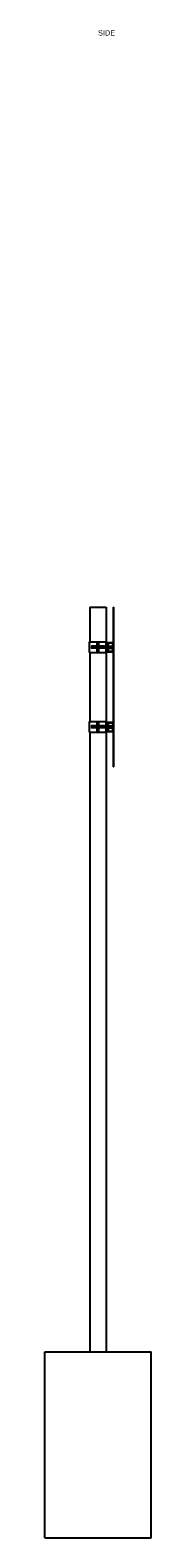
# Model space of a CAD drawing. Header units: millimetres. Extents: x -300 to 20300, y -1750 to 3920.
# Tile 3 of 6: x 7800 to 8200, y -1750 to 3920. Entities that reach past the tile are written whole.
import ezdxf

# ---------------------------------------------------------------- set-up
doc = ezdxf.new("R2010")
doc.units = ezdxf.units.MM
doc.layers.add('SIDE', color=7, linetype='Continuous')

msp = doc.modelspace()

# ---------------------------------------------------------------- linework, layer by layer
at = {"layer": 'SIDE'}
for points in [[(7969.9, 1750), (7970, 1750), (7970.6, 1750), (7971.5, 1750), (7972.8, 1750), (7974.5, 1750), (7976.4, 1750), (7978.7, 1750), (7981.2, 1750), (7984, 1750), (7986.9, 1750), (7990, 1750), (7993.3, 1750), (7996.6, 1750), (8000, 1750)], [(7969.9, 1750), (7969.9, 1620)], [(8000, 1750), (8003.4, 1750), (8006.7, 1750), (8010, 1750), (8013.1, 1750), (8016, 1750), (8018.8, 1750), (8021.3, 1750), (8023.6, 1750), (8025.5, 1750), (8027.2, 1750), (8028.5, 1750), (8029.4, 1750), (8030, 1750), (8030.1, 1750)], [(8030.1, 1750), (8030.1, 1620)], [(8058, 1150), (8058, 1750)], [(8058, 1750), (8060, 1750)], [(8060, 1150), (8060, 1750)], [(7966.5, 1620), (7966.7, 1620), (7967.2, 1620), (7968.2, 1620), (7969.5, 1620), (7971.1, 1620), (7973, 1620), (7975.3, 1620), (7977.8, 1620), (7980.6, 1620), (7983.6, 1620), (7986.7, 1620), (7990.1, 1620), (7993.5, 1620), (7997, 1620)], [(7966.5, 1620), (7966.5, 1580)], [(7975, 1604), (7975, 1604), (7975, 1603.9), (7975, 1603.8), (7975, 1603.6), (7975, 1603.4), (7975, 1603.1), (7975, 1602.8), (7975, 1602.5), (7975, 1602.1), (7975, 1601.7), (7975, 1601.3), (7975, 1600.9), (7975, 1600.4), (7975, 1600)], [(7997, 1604), (7975, 1604)], [(7975, 1600), (7975, 1599.6), (7975, 1599.1), (7975, 1598.7), (7975, 1598.3), (7975, 1597.9), (7975, 1597.5), (7975, 1597.2), (7975, 1596.9), (7975, 1596.6), (7975, 1596.4), (7975, 1596.2), (7975, 1596.1), (7975, 1596), (7975, 1596)], [(7997, 1596), (7975, 1596)], [(7997, 1580), (7997, 1620)], [(7997, 1620), (8003, 1620)], [(8003, 1580), (8003, 1620)], [(8003, 1620), (8006.5, 1620), (8009.9, 1620), (8013.3, 1620), (8016.4, 1620), (8019.4, 1620), (8022.2, 1620), (8024.7, 1620), (8027, 1620), (8028.9, 1620), (8030.5, 1620), (8031.8, 1620), (8032.8, 1620), (8033.3, 1620), (8033.5, 1620)], [(8025, 1604), (8003, 1604)], [(8025, 1596), (8003, 1596)], [(8025, 1604), (8025, 1604), (8025, 1603.9), (8025, 1603.8), (8025, 1603.6), (8025, 1603.4), (8025, 1603.1), (8025, 1602.8), (8025, 1602.5), (8025, 1602.1), (8025, 1601.7), (8025, 1601.3), (8025, 1600.9), (8025, 1600.4), (8025, 1600)], [(8025, 1600), (8025, 1599.6), (8025, 1599.1), (8025, 1598.7), (8025, 1598.3), (8025, 1597.9), (8025, 1597.5), (8025, 1597.2), (8025, 1596.9), (8025, 1596.6), (8025, 1596.4), (8025, 1596.2), (8025, 1596.1), (8025, 1596), (8025, 1596)], [(8028, 1600), (8028, 1600.4), (8028, 1600.9), (8028, 1601.3), (8028, 1601.7), (8028, 1602.1), (8028, 1602.5), (8028, 1602.8), (8028, 1603.1), (8028, 1603.4), (8028, 1603.6), (8028, 1603.8), (8028, 1603.9), (8028, 1604), (8028, 1604)], [(8028, 1604), (8038, 1604)], [(8028, 1596), (8028, 1596), (8028, 1596.1), (8028, 1596.2), (8028, 1596.4), (8028, 1596.6), (8028, 1596.9), (8028, 1597.2), (8028, 1597.5), (8028, 1597.9), (8028, 1598.3), (8028, 1598.7), (8028, 1599.1), (8028, 1599.6), (8028, 1600)], [(8028, 1596), (8038, 1596)], [(8030, 1617.5), (8030, 1604)], [(8030, 1617.5), (8038, 1617.5)], [(8030, 1596), (8030, 1582.5)], [(8033.5, 1620), (8033.5, 1617.5)], [(8038, 1582.5), (8038, 1617.5)], [(8038, 1617.5), (8058, 1617.5)], [(8040, 1615.5), (8056, 1615.5)], [(8040, 1584.5), (8040, 1615.5)], [(8040, 1604), (8056, 1604)], [(8040, 1596), (8056, 1596)], [(8056, 1584.5), (8056, 1615.5)], [(7966.5, 1580), (7966.7, 1580), (7967.2, 1580), (7968.2, 1580), (7969.5, 1580), (7971.1, 1580), (7973, 1580), (7975.3, 1580), (7977.8, 1580), (7980.6, 1580), (7983.6, 1580), (7986.7, 1580), (7990.1, 1580), (7993.5, 1580), (7997, 1580)], [(7969.9, 1580), (7969.9, 1320)], [(7997, 1580), (8003, 1580)], [(8003, 1580), (8006.5, 1580), (8009.9, 1580), (8013.3, 1580), (8016.4, 1580), (8019.4, 1580), (8022.2, 1580), (8024.7, 1580), (8027, 1580), (8028.9, 1580), (8030.5, 1580), (8031.8, 1580), (8032.8, 1580), (8033.3, 1580), (8033.5, 1580)], [(8030, 1582.5), (8038, 1582.5)], [(8030.1, 1580), (8030.1, 1320)], [(8033.5, 1582.5), (8033.5, 1580)], [(8038, 1582.5), (8058, 1582.5)], [(8040, 1584.5), (8056, 1584.5)], [(7966.5, 1320), (7966.7, 1320), (7967.2, 1320), (7968.2, 1320), (7969.5, 1320), (7971.1, 1320), (7973, 1320), (7975.3, 1320), (7977.8, 1320), (7980.6, 1320), (7983.6, 1320), (7986.7, 1320), (7990.1, 1320), (7993.5, 1320), (7997, 1320)], [(7966.5, 1320), (7966.5, 1280)], [(7997, 1280), (7997, 1320)], [(7997, 1320), (8003, 1320)], [(8003, 1280), (8003, 1320)], [(8003, 1320), (8006.5, 1320), (8009.9, 1320), (8013.3, 1320), (8016.4, 1320), (8019.4, 1320), (8022.2, 1320), (8024.7, 1320), (8027, 1320), (8028.9, 1320), (8030.5, 1320), (8031.8, 1320), (8032.8, 1320), (8033.3, 1320), (8033.5, 1320)], [(8030, 1317.5), (8030, 1304)], [(8030, 1317.5), (8038, 1317.5)], [(8033.5, 1320), (8033.5, 1317.5)], [(8038, 1282.5), (8038, 1317.5)], [(8038, 1317.5), (8058, 1317.5)], [(8040, 1315.5), (8056, 1315.5)], [(8040, 1284.5), (8040, 1315.5)], [(8056, 1284.5), (8056, 1315.5)], [(7966.5, 1280), (7966.7, 1280), (7967.2, 1280), (7968.2, 1280), (7969.5, 1280), (7971.1, 1280), (7973, 1280), (7975.3, 1280), (7977.8, 1280), (7980.6, 1280), (7983.6, 1280), (7986.7, 1280), (7990.1, 1280), (7993.5, 1280), (7997, 1280)], [(7969.9, 1280), (7969.9, -1050)], [(7975, 1304), (7975, 1304), (7975, 1303.9), (7975, 1303.8), (7975, 1303.6), (7975, 1303.4), (7975, 1303.1), (7975, 1302.8), (7975, 1302.5), (7975, 1302.1), (7975, 1301.7), (7975, 1301.3), (7975, 1300.9), (7975, 1300.4), (7975, 1300)], [(7997, 1304), (7975, 1304)], [(7975, 1300), (7975, 1299.6), (7975, 1299.1), (7975, 1298.7), (7975, 1298.3), (7975, 1297.9), (7975, 1297.5), (7975, 1297.2), (7975, 1296.9), (7975, 1296.6), (7975, 1296.4), (7975, 1296.2), (7975, 1296.1), (7975, 1296), (7975, 1296)], [(7997, 1296), (7975, 1296)], [(7997, 1280), (8003, 1280)], [(8025, 1304), (8003, 1304)], [(8025, 1296), (8003, 1296)], [(8003, 1280), (8006.5, 1280), (8009.9, 1280), (8013.3, 1280), (8016.4, 1280), (8019.4, 1280), (8022.2, 1280), (8024.7, 1280), (8027, 1280), (8028.9, 1280), (8030.5, 1280), (8031.8, 1280), (8032.8, 1280), (8033.3, 1280), (8033.5, 1280)], [(8025, 1304), (8025, 1304), (8025, 1303.9), (8025, 1303.8), (8025, 1303.6), (8025, 1303.4), (8025, 1303.1), (8025, 1302.8), (8025, 1302.5), (8025, 1302.1), (8025, 1301.7), (8025, 1301.3), (8025, 1300.9), (8025, 1300.4), (8025, 1300)], [(8025, 1300), (8025, 1299.6), (8025, 1299.1), (8025, 1298.7), (8025, 1298.3), (8025, 1297.9), (8025, 1297.5), (8025, 1297.2), (8025, 1296.9), (8025, 1296.6), (8025, 1296.4), (8025, 1296.2), (8025, 1296.1), (8025, 1296), (8025, 1296)], [(8028, 1300), (8028, 1300.4), (8028, 1300.9), (8028, 1301.3), (8028, 1301.7), (8028, 1302.1), (8028, 1302.5), (8028, 1302.8), (8028, 1303.1), (8028, 1303.4), (8028, 1303.6), (8028, 1303.8), (8028, 1303.9), (8028, 1304), (8028, 1304)], [(8028, 1304), (8038, 1304)], [(8028, 1296), (8028, 1296), (8028, 1296.1), (8028, 1296.2), (8028, 1296.4), (8028, 1296.6), (8028, 1296.9), (8028, 1297.2), (8028, 1297.5), (8028, 1297.9), (8028, 1298.3), (8028, 1298.7), (8028, 1299.1), (8028, 1299.6), (8028, 1300)], [(8028, 1296), (8038, 1296)], [(8030, 1296), (8030, 1282.5)], [(8030, 1282.5), (8038, 1282.5)], [(8030.1, 1280), (8030.1, -1050)], [(8033.5, 1282.5), (8033.5, 1280)], [(8038, 1282.5), (8058, 1282.5)], [(8040, 1304), (8056, 1304)], [(8040, 1296), (8056, 1296)], [(8040, 1284.5), (8056, 1284.5)], [(8058, 1150), (8060, 1150)], [(7800, -1750), (7800, -1050)], [(7800, -1050), (8200, -1050)], [(8200, -1750), (8200, -1050)], [(7800, -1750), (8200, -1750)]]:
    msp.add_lwpolyline(points, dxfattribs=at)

# ---------------------------------------------------------------- texts
msp.add_text('SIDE', height=20, dxfattribs=at).set_placement((8000, 3900))

doc.saveas('drawing.dxf')
